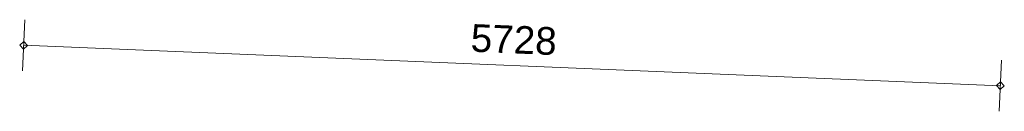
# Model space of a CAD drawing. Extents: x -294884 to 286267, y 0 to 1429765.
# Tile 128 of 178: x 29383 to 35152, y 966527 to 967064. Entities that reach past the tile are written whole.
import ezdxf

# ---------------------------------------------------------------- set-up
doc = ezdxf.new("R2010")
doc.units = 0
doc.header["$MEASUREMENT"] = 0
for name, color, linetype in [('A-0030-STRAMIEN', 1, 'Continuous'), ('A-0038-STR-MAATLIJN', 1, 'Continuous'), ('A-0040-ONDERLEGGER', 7, 'Continuous'), ('A-1130-TXT+MT-BE', 1, 'Continuous')]:
    doc.layers.add(name, color=color, linetype=linetype)
doc.dimstyles.new('@D00GM', dxfattribs={"dimtxt": 135, "dimasz": 1, "dimexe": 0.18, "dimexo": 0.0625, "dimgap": 13.5, "dimtad": 1, "dimdec": 0, "dimzin": 0, "dimdsep": 46, "dimtxsty": 'Standard', "dimblk": '^SD00____100_10', "dimcen": 0.09, "dimse1": 1, "dimse2": 1, "dimclrd": 1, "dimadec": 0, "dimazin": 0, "dimtfac": 1, "dimtdec": 4, "dimtmove": 0, "dimatfit": 3, "dimfxl": 0, "dimtolj": 1, "dimtzin": 0, "dimlwd": 13, "dimarcsym": 0})
doc.dimstyles.new('@D03ST', dxfattribs={"dimtxt": 162, "dimasz": 1, "dimexe": 0.18, "dimexo": 0.0625, "dimgap": 16.2, "dimtad": 1, "dimdec": 0, "dimzin": 0, "dimdsep": 46, "dimtxsty": 'Standard', "dimblk": '^SD03____100_10', "dimcen": 0.09, "dimse1": 1, "dimse2": 1, "dimclrd": 1, "dimadec": 0, "dimazin": 0, "dimtfac": 1, "dimtdec": 4, "dimtmove": 0, "dimatfit": 3, "dimfxl": 0, "dimtolj": 1, "dimtzin": 0, "dimlwd": 13, "dimarcsym": 0})
doc.dimstyles.new('@D076', dxfattribs={"dimtxt": 630, "dimasz": 700, "dimexe": 0.18, "dimexo": 0.0625, "dimgap": 63, "dimtad": 1, "dimdec": 0, "dimzin": 0, "dimdsep": 46, "dimtxsty": 'Standard', "dimcen": 0.09, "dimse1": 1, "dimse2": 1, "dimclrd": 1, "dimadec": 0, "dimazin": 0, "dimtfac": 1, "dimtdec": 4, "dimtmove": 0, "dimatfit": 3, "dimfxl": 0, "dimtolj": 1, "dimtzin": 0, "dimlwd": 13, "dimarcsym": 0})

# ---------------------------------------------------------------- blocks, each defined once
blk = doc.blocks.new('*D')
at = {"color": 1, "linetype": 'Continuous', "lineweight": 13}
for points in [[(62927.4, 114664.7), (63143.3, 119960.3)], [(63293.1, 119954.2), (62993.4, 119966.4)], [(79681.8, 118845.4), (79383.3, 118875.5)], [(79498.6, 118522.1), (79532.6, 118860.4)], [(78427, 113303.2), (78957.2, 118576.6)], [(79106.5, 118561.6), (78808, 118591.6)], [(79148.4, 115039.7), (79498.6, 118522.1)], [(79647.8, 118507.1), (79349.3, 118537.2)], [(79647.8, 118507.1), (79349.3, 118537.2)], [(78968.3, 113248.8), (79148.4, 115039.7)], [(79297.6, 115024.7), (78999.1, 115054.7)], [(79297.6, 115024.7), (78999.1, 115054.7)], [(63077.2, 114658.6), (62777.5, 114670.8)], [(78576.2, 113288.2), (78277.7, 113318.2)], [(79117.5, 113233.7), (78819, 113263.8)], [(79117.5, 113233.7), (78819, 113263.8)], [(78934.3, 112910.5), (78968.3, 113248.8)], [(79083.5, 112895.4), (78785, 112925.5)], [(-122397.6, 58428.2), (-122397.8, 58128.2)], [(-117097.6, 58425), (-117097.8, 58125)], [(-117097.7, 58275), (-122397.7, 58278.2)], [(26619.4, -2220), (26619.4, -1920)], [(26619.4, -2220), (26619.4, -1920)], [(31919.4, -2220), (31919.4, -1920)], [(31919.4, -2220), (31919.4, -1920)], [(26619.4, -2070), (31919.4, -2070)], [(26619.4, -2070), (31919.4, -2070)], [(117097.6, -58425), (117097.8, -58125)], [(122397.6, -58428.2), (122397.8, -58128.2)], [(117097.7, -58275), (122397.7, -58278.2)]]:
    blk.add_lwpolyline(points, dxfattribs=at)
at = {"color": 7, "linetype": 'Continuous', "lineweight": 18}
for points in [[(63166.2, 119959.3), (63144.2, 119983.2), (63120.3, 119961.2), (63142.3, 119937.3)], [(79555.5, 118858.1), (79534.9, 118883.3), (79509.7, 118862.7), (79530.3, 118837.6)], [(78980.1, 118574.3), (78959.5, 118599.4), (78934.4, 118578.9), (78954.9, 118553.7)], [(79521.4, 118519.9), (79500.9, 118545), (79475.7, 118524.5), (79496.3, 118499.3)], [(79521.4, 118519.9), (79500.9, 118545), (79475.7, 118524.4), (79496.3, 118499.3)], [(79171.2, 115037.4), (79150.7, 115062.6), (79125.5, 115042), (79146.1, 115016.9)], [(79171.2, 115037.4), (79150.7, 115062.6), (79125.5, 115042), (79146.1, 115016.9)], [(62950.3, 114663.7), (62928.3, 114687.6), (62904.4, 114665.6), (62926.4, 114641.7)], [(78449.8, 113300.9), (78429.2, 113326.1), (78404.1, 113305.5), (78424.7, 113280.3)], [(78991.1, 113246.5), (78970.6, 113271.6), (78945.4, 113251), (78966, 113225.9)], [(78991.1, 113246.4), (78970.6, 113271.6), (78945.4, 113251), (78966, 113225.9)], [(78957.1, 112908.2), (78936.6, 112933.3), (78911.4, 112912.8), (78932, 112887.6)], [(-122397.7, 58301.2), (-122420.6, 58278.2), (-122397.7, 58255.2), (-122374.7, 58278.2)], [(-117097.6, 58298), (-117120.6, 58275), (-117097.7, 58252), (-117074.7, 58275)], [(26619.4, -2093), (26642.4, -2070), (26619.4, -2047), (26596.4, -2070)], [(26619.4, -2093), (26642.4, -2070), (26619.4, -2047), (26596.4, -2070)], [(31919.4, -2093), (31942.4, -2070), (31919.4, -2047), (31896.4, -2070)], [(31919.4, -2093), (31942.4, -2070), (31919.4, -2047), (31896.4, -2070)], [(117097.7, -58297.9), (117120.7, -58275), (117097.7, -58252), (117074.7, -58274.9)], [(122397.7, -58301.1), (122420.7, -58278.2), (122397.7, -58255.2), (122374.7, -58278.2)]]:
    blk.add_lwpolyline(points, close=True, dxfattribs=at)
at = {"layer": 'A-0030-STRAMIEN', "color": 1, "linetype": 'Continuous', "lineweight": 13}
for points in [[(139855.2, 104284.6), (140817.8, 109496.5)], [(140965.3, 109469.2), (140670.3, 109523.7)], [(140002.7, 104257.4), (139707.7, 104311.9)], [(150193.4, -2165.7), (150193.4, -1865.7)], [(155493.3, -2165.7), (155493.3, -1865.7)], [(150193.4, -2015.7), (155493.3, -2015.7)], [(162026.6, -30781.6), (162026.6, -31081.6)], [(167326.6, -30781.6), (167326.6, -31081.6)], [(167326.6, -30931.6), (162026.6, -30931.6)]]:
    blk.add_lwpolyline(points, dxfattribs=at)
at = {"layer": 'A-0030-STRAMIEN', "color": 7, "linetype": 'Continuous', "lineweight": 18}
for points in [[(140840.4, 109492.3), (140822, 109519.1), (140795.2, 109500.6), (140813.7, 109473.9)], [(139877.8, 104280.5), (139859.4, 104307.2), (139832.6, 104288.8), (139851, 104262)], [(150193.4, -2038.6), (150216.3, -2015.7), (150193.4, -1992.7), (150170.4, -2015.7)], [(155493.3, -2038.6), (155516.3, -2015.7), (155493.3, -1992.7), (155470.4, -2015.7)], [(162026.6, -30908.6), (162003.7, -30931.6), (162026.6, -30954.6), (162049.6, -30931.6)], [(167326.6, -30908.6), (167303.6, -30931.6), (167326.6, -30954.6), (167349.6, -30931.6)]]:
    blk.add_lwpolyline(points, close=True, dxfattribs=at)
at = {"layer": 'A-0038-STR-MAATLIJN', "color": 1, "linetype": 'Continuous', "lineweight": 13}
for points in [[(54923.8, 129784.3), (54624.1, 129796.7)], [(54211.3, 116190.9), (54774, 129790.5)], [(95379.1, 122682.6), (95080.3, 122709.5)], [(93530.9, 103791.7), (95229.7, 122696)], [(54361.1, 116184.7), (54061.4, 116197.1)], [(134880.8, 116129.2), (134585.7, 116183.7)], [(132938.7, 106440.8), (134733.2, 116156.4)], [(141659.8, 114880.6), (141364.8, 114935.1)], [(140522.8, 109551), (141512.2, 114907.9)], [(139715.9, 105182), (140522.8, 109551)], [(140670.3, 109523.7), (140375.3, 109578.2)], [(140670.3, 109523.7), (140375.3, 109578.2)], [(133086.2, 106413.5), (132791.2, 106468)], [(139560.2, 104339.1), (139715.9, 105182)], [(139863.4, 105154.7), (139568.4, 105209.2)], [(139863.4, 105154.7), (139568.4, 105209.2)], [(139707.7, 104311.9), (139412.7, 104366.4)], [(93680.3, 103778.3), (93381.5, 103805.2)], [(58982, 102620.9), (58994.4, 102920.7)], [(58988.2, 102770.8), (64710.9, 102534)], [(64704.7, 102384.1), (64717.1, 102683.9)], [(136364.3, 96015.1), (136418.8, 96310.1)], [(136391.6, 96162.6), (141959.7, 95134.2)], [(141932.5, 94986.6), (141987, 95281.7)], [(98403.6, 84547.9), (98430.4, 84846.7)], [(98417, 84697.3), (105364.5, 84073)], [(105351, 83923.6), (105377.9, 84222.4)], [(27758.8, -1150.9), (27758.8, -1450.9)], [(41370, -1148.3), (41370, -1448.3)], [(80074.3, -1151.6), (80074.4, -1451.6)], [(99054.7, -1148), (99054.7, -1448)], [(151050.5, -1420), (151050.5, -1120)], [(160940.9, -1420), (160940.9, -1120)], [(41370, -1298.3), (27758.8, -1300.9)], [(99054.7, -1298), (80074.4, -1301.6)], [(151050.5, -1270), (160940.9, -1270)], [(150193.4, -1865.7), (150193.4, -1565.7)], [(151050.5, -1865.7), (151050.5, -1565.7)], [(151050.5, -1865.7), (151050.5, -1565.7)], [(155493.3, -1865.7), (155493.3, -1565.7)], [(155493.3, -1865.7), (155493.3, -1565.7)], [(160940.9, -1865.7), (160940.9, -1565.7)], [(163921.3, -1933), (163921.3, -1633)], [(167496.2, -1933), (167496.2, -1633)], [(150193.4, -1715.7), (151050.5, -1715.7)], [(151050.5, -1715.7), (155493.3, -1715.7)], [(155493.3, -1715.7), (160940.9, -1715.7)], [(85620, -2081.2), (85620, -1781.2)], [(85620, -2081.2), (85620, -1781.2)], [(163921.3, -1783), (167496.2, -1783)], [(87964.4, -2761.2), (87964.4, -2461.2)], [(89764.4, -2761.2), (89764.4, -2461.2)], [(89764.4, -2761.2), (89764.4, -2461.2)], [(93264.4, -2761.2), (93264.4, -2461.2)], [(87964.4, -2611.2), (89764.4, -2611.2)], [(89764.4, -2611.2), (93264.4, -2611.2)], [(16418.8, -29459.1), (16418.8, -29759.1)], [(30029.6, -29461.8), (30029.5, -29761.8)], [(85800.9, -29491), (85800.9, -29791)], [(104780.8, -29494.7), (104780.8, -29794.7)], [(16418.8, -29609.1), (30029.6, -29611.8)], [(85800.9, -29641), (104780.8, -29644.7)], [(156589.4, -30203.3), (156589.4, -29903.3)], [(166469.5, -30203.3), (166469.5, -29903.3)], [(166469.5, -30053.3), (156589.4, -30053.3)], [(91591.1, -30906.7), (91591.1, -30606.7)], [(95091.1, -30906.7), (95091.1, -30606.7)], [(95091.1, -30906.7), (95091.1, -30606.7)], [(96891.1, -30906.7), (96891.1, -30606.7)], [(95091.1, -30756.7), (91591.1, -30756.7)], [(96891.1, -30756.7), (95091.1, -30756.7)]]:
    blk.add_lwpolyline(points, dxfattribs=at)
at = {"layer": 'A-0038-STR-MAATLIJN', "color": 7, "linetype": 'Continuous', "lineweight": 18}
for points in [[(54796.9, 129789.5), (54774.9, 129813.4), (54751, 129791.4), (54773, 129767.5)], [(95252.6, 122694), (95231.8, 122718.9), (95206.8, 122698.1), (95227.7, 122673.2)], [(54234.2, 116190), (54212.2, 116213.9), (54188.3, 116191.9), (54210.3, 116168)], [(134755.8, 116152.3), (134737.4, 116179), (134710.6, 116160.6), (134729.1, 116133.9)], [(141534.8, 114903.7), (141516.4, 114930.5), (141489.7, 114912), (141508.1, 114885.3)], [(140545.4, 109546.8), (140527, 109573.6), (140500.2, 109555.1), (140518.7, 109528.4)], [(140545.4, 109546.8), (140527, 109573.6), (140500.2, 109555.1), (140518.7, 109528.4)], [(132961.3, 106436.6), (132942.9, 106463.4), (132916.1, 106444.9), (132934.5, 106418.2)], [(139738.5, 105177.8), (139720, 105204.6), (139693.3, 105186.1), (139711.7, 105159.4)], [(139738.5, 105177.8), (139720, 105204.6), (139693.3, 105186.1), (139711.7, 105159.4)], [(139582.8, 104335), (139564.4, 104361.7), (139537.6, 104343.3), (139556, 104316.5)], [(93553.8, 103789.7), (93533, 103814.6), (93508, 103793.8), (93528.9, 103768.8)], [(58987.2, 102747.8), (59011.1, 102769.8), (58989.1, 102793.8), (58965.2, 102771.7)], [(64710, 102511), (64733.9, 102533.1), (64711.9, 102557), (64687.9, 102535)], [(136387.4, 96140), (136414.2, 96158.5), (136395.8, 96185.2), (136369, 96166.8)], [(141955.6, 95111.6), (141982.3, 95130), (141963.9, 95156.8), (141937.1, 95138.3)], [(98414.9, 84674.4), (98439.9, 84695.2), (98419.1, 84720.2), (98394.1, 84699.3)], [(105362.4, 84050.1), (105387.3, 84070.9), (105366.5, 84095.9), (105341.6, 84075)], [(151050.5, -1293), (151073.4, -1270), (151050.5, -1247), (151027.5, -1270)], [(160940.9, -1293), (160963.8, -1270), (160940.9, -1247), (160917.9, -1270)], [(27758.8, -1277.9), (27735.8, -1300.9), (27758.8, -1323.9), (27781.8, -1300.9)], [(41370, -1275.3), (41347, -1298.3), (41370, -1321.3), (41393, -1298.3)], [(80074.4, -1278.7), (80051.4, -1301.6), (80074.4, -1324.6), (80097.4, -1301.6)], [(99054.7, -1275), (99031.7, -1298), (99054.7, -1321), (99077.7, -1298)], [(150193.4, -1738.6), (150216.3, -1715.7), (150193.4, -1692.7), (150170.4, -1715.7)], [(151050.5, -1738.6), (151073.4, -1715.7), (151050.5, -1692.7), (151027.5, -1715.7)], [(151050.5, -1738.6), (151073.4, -1715.7), (151050.5, -1692.7), (151027.5, -1715.7)], [(155493.3, -1738.6), (155516.3, -1715.7), (155493.3, -1692.7), (155470.4, -1715.7)], [(155493.3, -1738.6), (155516.3, -1715.7), (155493.3, -1692.7), (155470.4, -1715.7)], [(160940.9, -1738.6), (160963.8, -1715.7), (160940.9, -1692.7), (160917.9, -1715.7)], [(163921.3, -1806), (163944.3, -1783), (163921.3, -1760), (163898.3, -1783)], [(167496.2, -1806), (167519.2, -1783), (167496.2, -1760), (167473.2, -1783)], [(85620, -1954.2), (85643, -1931.2), (85620, -1908.3), (85597, -1931.2)], [(85620, -1954.2), (85643, -1931.2), (85620, -1908.3), (85597, -1931.2)], [(87964.4, -2634.2), (87987.4, -2611.2), (87964.4, -2588.3), (87941.4, -2611.2)], [(89764.4, -2634.2), (89787.4, -2611.2), (89764.4, -2588.3), (89741.4, -2611.2)], [(89764.4, -2634.2), (89787.4, -2611.2), (89764.4, -2588.3), (89741.4, -2611.2)], [(93264.4, -2634.2), (93287.4, -2611.2), (93264.4, -2588.3), (93241.4, -2611.2)], [(16418.8, -29586.2), (16441.8, -29609.1), (16418.8, -29632.1), (16395.8, -29609.1)], [(30029.6, -29588.8), (30052.5, -29611.8), (30029.6, -29634.7), (30006.6, -29611.8)], [(85800.9, -29618), (85823.9, -29641), (85800.9, -29664), (85777.9, -29641)], [(104780.8, -29621.7), (104803.8, -29644.7), (104780.8, -29667.6), (104757.8, -29644.7)], [(156589.4, -30076.3), (156566.4, -30053.3), (156589.4, -30030.3), (156612.3, -30053.3)], [(166469.5, -30076.3), (166446.5, -30053.3), (166469.5, -30030.3), (166492.5, -30053.3)], [(91591.1, -30779.7), (91568.1, -30756.7), (91591.1, -30733.8), (91614.1, -30756.7)], [(95091.1, -30779.7), (95068.1, -30756.7), (95091.1, -30733.8), (95114.1, -30756.7)], [(95091.1, -30779.7), (95068.1, -30756.7), (95091.1, -30733.8), (95114.1, -30756.7)], [(96891.1, -30779.7), (96868.1, -30756.7), (96891.1, -30733.8), (96914.1, -30756.7)]]:
    blk.add_lwpolyline(points, close=True, dxfattribs=at)
at = {"layer": 'A-0038-STR-MAATLIJN', "color": 1, "linetype": 'Continuous'}
blk.add_point((85620, -1931.2), dxfattribs=at)
at = {"layer": 'A-1130-TXT+MT-BE', "color": 1, "linetype": 'Continuous', "lineweight": 13}
for points in [[(62773.6, 119975.1), (63159.8, 129448.5)], [(63309.7, 129442.4), (63009.9, 129454.6)], [(62604.1, 115818.2), (62773.6, 119975.1)], [(62923.4, 119969), (62623.7, 119981.2)], [(62923.4, 119969), (62623.7, 119981.2)], [(62754, 115812.1), (62454.2, 115824.3)], [(62754, 115812.1), (62454.2, 115824.3)], [(62557.6, 114678.7), (62604.1, 115818.2)], [(62707.5, 114672.6), (62407.8, 114684.9)], [(-131878.8, 58063.9), (-131879, 57763.9)], [(-122397.5, 58058.2), (-122397.7, 57758.2)], [(-122397.5, 58058.2), (-122397.7, 57758.2)], [(-118237.2, 58055.7), (-118237.4, 57755.7)], [(-118237.2, 58055.7), (-118237.4, 57755.7)], [(-117096.8, 58055), (-117097, 57755)], [(-122397.6, 57908.2), (-131878.9, 57913.9)], [(-118237.3, 57905.7), (-122397.6, 57908.2)], [(-117096.9, 57905), (-118237.3, 57905.7)], [(26618.4, -1850), (26618.4, -1550)], [(27758.8, -1850), (27758.8, -1550)], [(27758.8, -1850), (27758.8, -1550)], [(31919.2, -1850), (31919.2, -1550)], [(31919.2, -1850), (31919.2, -1550)], [(41400.4, -1850), (41400.4, -1550)], [(26618.4, -1700), (27758.8, -1700)], [(27758.8, -1700), (31919.2, -1700)], [(31919.2, -1700), (41400.4, -1700)], [(25452.1, -30819.7), (25452.1, -30519.7)], [(30752.1, -30819.7), (30752.1, -30519.7)], [(25452.1, -30669.7), (30752.1, -30669.7)], [(71109.5, -33871.4), (70809.5, -33871.4)], [(70959.5, -34871.4), (70959.5, -33871.4)], [(115190, -33871.4), (114890, -33871.4)], [(115040, -34871.4), (115040, -33871.4)], [(71109.5, -34871.4), (70809.5, -34871.4)], [(115190, -34871.4), (114890, -34871.4)], [(117096.8, -58055), (117097, -57755)], [(118237.2, -58055.7), (118237.4, -57755.7)], [(118237.2, -58055.7), (118237.4, -57755.7)], [(122397.6, -58058.2), (122397.8, -57758.2)], [(122397.6, -58058.2), (122397.8, -57758.2)], [(131878.8, -58063.9), (131879, -57763.9)], [(117096.9, -57905), (118237.3, -57905.7)], [(118237.3, -57905.7), (122397.7, -57908.2)], [(122397.7, -57908.2), (131878.9, -57913.9)]]:
    blk.add_lwpolyline(points, dxfattribs=at)
at = {"layer": 'A-1130-TXT+MT-BE', "color": 7, "linetype": 'Continuous', "lineweight": 18}
for points in [[(63182.8, 129447.5), (63160.7, 129471.4), (63136.8, 129449.4), (63158.9, 129425.5)], [(62796.5, 119974.2), (62774.5, 119998.1), (62750.6, 119976), (62772.6, 119952.1)], [(62796.5, 119974.2), (62774.5, 119998.1), (62750.6, 119976), (62772.6, 119952.1)], [(62627, 115817.3), (62605, 115841.2), (62581.1, 115819.1), (62603.1, 115795.2)], [(62627, 115817.3), (62605, 115841.2), (62581.1, 115819.1), (62603.1, 115795.2)], [(62580.6, 114677.8), (62558.6, 114701.7), (62534.7, 114679.7), (62556.7, 114655.8)], [(-131878.9, 57936.9), (-131901.9, 57913.9), (-131878.9, 57891), (-131855.9, 57913.9)], [(-122397.6, 57931.2), (-122420.6, 57908.2), (-122397.7, 57885.2), (-122374.7, 57908.2)], [(-122397.6, 57931.2), (-122420.6, 57908.2), (-122397.7, 57885.2), (-122374.7, 57908.2)], [(-118237.3, 57928.7), (-118260.3, 57905.7), (-118237.3, 57882.7), (-118214.3, 57905.7)], [(-118237.3, 57928.7), (-118260.3, 57905.7), (-118237.3, 57882.7), (-118214.3, 57905.7)], [(-117096.9, 57928), (-117119.9, 57905), (-117096.9, 57882), (-117073.9, 57905)], [(26618.4, -1723), (26641.4, -1700), (26618.4, -1677), (26595.4, -1700)], [(27758.8, -1723), (27781.8, -1700), (27758.8, -1677), (27735.8, -1700)], [(27758.8, -1723), (27781.8, -1700), (27758.8, -1677), (27735.8, -1700)], [(31919.2, -1723), (31942.2, -1700), (31919.2, -1677), (31896.2, -1700)], [(31919.2, -1723), (31942.2, -1700), (31919.2, -1677), (31896.2, -1700)], [(41400.4, -1723), (41423.4, -1700), (41400.4, -1677), (41377.4, -1700)], [(25452.1, -30692.7), (25475.1, -30669.7), (25452.1, -30646.7), (25429.2, -30669.7)], [(30752.1, -30692.7), (30775.1, -30669.7), (30752.1, -30646.7), (30729.2, -30669.7)], [(70982.5, -33871.4), (70959.5, -33848.4), (70936.5, -33871.4), (70959.5, -33894.4)], [(115063, -33871.4), (115040, -33848.4), (115017, -33871.4), (115040, -33894.4)], [(70982.5, -34871.4), (70959.5, -34848.4), (70936.5, -34871.4), (70959.5, -34894.4)], [(115063, -34871.4), (115040, -34848.4), (115017, -34871.4), (115040, -34894.4)], [(117096.9, -57927.9), (117119.9, -57905), (117096.9, -57882), (117073.9, -57904.9)], [(118237.3, -57928.6), (118260.3, -57905.7), (118237.3, -57882.7), (118214.3, -57905.6)], [(118237.3, -57928.6), (118260.3, -57905.7), (118237.3, -57882.7), (118214.3, -57905.6)], [(122397.6, -57931.1), (122420.6, -57908.2), (122397.7, -57885.2), (122374.7, -57908.2)], [(122397.6, -57931.1), (122420.6, -57908.2), (122397.7, -57885.2), (122374.7, -57908.2)], [(131878.9, -57936.9), (131901.9, -57913.9), (131878.9, -57890.9), (131855.9, -57913.9)]]:
    blk.add_lwpolyline(points, close=True, dxfattribs=at)
at = {"color": 7, "linetype": 'Continuous', "char_height": 135, "attachment_point": 7, "line_spacing_factor": 0.933333}
for s, insert, rotation in [('{\\fArial|b0|i0|c12|p0;340}', (79442.9, 118543.1), 84.25823), ('{\\fArial|b0|i0|c12|p0;5300}', (62969.5, 117108.7), 87.66537), ('{\\fArial|b0|i0|c12|p0;3500}', (79245.6, 116581.5), 84.25768), ('{\\fArial|b0|i0|c12|p0;5300}', (78614.2, 115740.4), 84.25768), ('{\\fArial|b0|i0|c12|p0;1800}', (78980.5, 113944.8), 84.25768), ('{\\fArial|b0|i0|c12|p0;340}', (78878.6, 112931.4), 84.25823), ('{\\fArial|b0|i0|c12|p0;5300}', (-119953.9, 58369.2), 359.96536), ('{\\fArial|b0|i0|c12|p0;5300}', (119541.5, -58218.9), 359.96537)]:
    blk.add_mtext(s, dxfattribs=dict(at, insert=insert, rotation=rotation))
at = {"color": 7, "linetype": 'Continuous', "insert": (29063.2, -2012.5), "char_height": 135, "attachment_point": 7, "line_spacing_factor": 0.933333}
blk.add_mtext('{\\fArial|b0|i0|c12|p0;5300}', dxfattribs=at)
blk.add_mtext('{\\fArial|b0|i0|c12|p0;5300}', dxfattribs=at)
at = {"layer": 'A-0030-STRAMIEN', "color": 7, "linetype": 'Continuous', "insert": (140223.7, 106659.7), "char_height": 162, "attachment_point": 7, "rotation": 79.5354, "line_spacing_factor": 0.933333}
blk.add_mtext('{\\fArial|b0|i0|c12|p0;5300}', dxfattribs=at)
at = {"layer": 'A-0030-STRAMIEN', "color": 7, "linetype": 'Continuous', "char_height": 162, "attachment_point": 7, "line_spacing_factor": 0.933333}
for insert in [(152595.9, -1946.7), (164429.1, -30820.7)]:
    blk.add_mtext('{\\fArial|b0|i0|c12|p0;5300}', dxfattribs=dict(at, insert=insert))
at = {"layer": 'A-0038-STR-MAATLIJN', "color": 7, "linetype": 'Continuous', "char_height": 162, "attachment_point": 7, "line_spacing_factor": 0.933333}
for s, insert, rotation in [('{\\fArial|b0|i0|c12|p0;13611}', (54410.9, 122684.4), 87.63068), ('{\\fArial|b0|i0|c12|p0;18980}', (94283.9, 112941.9), 84.86502), ('{\\fArial|b0|i0|c12|p0;5448}', (140904.7, 111998.6), 79.5354), ('{\\fArial|b0|i0|c12|p0;9880}', (133723.2, 111067.8), 79.53505), ('{\\fArial|b0|i0|c12|p0;4443}', (140006.5, 107135.6), 79.5354), ('{\\fArial|b0|i0|c12|p0;857}', (139536.5, 104590.5), 79.5354), ('{\\fArial|b0|i0|c12|p0;5728}', (61605.1, 102731.6), 357.63068), ('{\\fArial|b0|i0|c12|p0;5662}', (138944.8, 95761.2), 349.53505), ('{\\fArial|b0|i0|c12|p0;6975}', (101650.4, 84476), 354.86502), ('{\\fArial|b0|i0|c12|p0;13611}', (34255, -1188.7), 0.01102), ('{\\fArial|b0|i0|c12|p0;18980}', (89255.1, -1188.9), 0.01102), ('{\\fArial|b0|i0|c12|p0;9890}', (155748.2, -1201), 0), ('{\\fArial|b0|i0|c12|p0;13611}', (22914.8, -29499.5), 359.98898), ('{\\fArial|b0|i0|c12|p0;18980}', (94981.5, -29531.8), 359.98898), ('{\\fArial|b0|i0|c12|p0;9880}', (161282, -29984.3), 360)]:
    blk.add_mtext(s, dxfattribs=dict(at, insert=insert, rotation=rotation))
for s, insert in [('{\\fArial|b0|i0|c12|p0;857}', (150436.3, -1646.7)), ('{\\fArial|b0|i0|c12|p0;4443}', (153024.4, -1646.7)), ('{\\fArial|b0|i0|c12|p0;5448}', (157969.6, -1646.7)), ('{\\fArial|b0|i0|c12|p0;3575}', (165461.3, -1714)), ('{\\fArial|b0|i0|c12|p0;1800}', (88616.9, -2542.2)), ('{\\fArial|b0|i0|c12|p0;3500}', (91266.9, -2542.2)), ('{\\fArial|b0|i0|c12|p0;3500}', (93093.6, -30687.7)), ('{\\fArial|b0|i0|c12|p0;1800}', (95743.6, -30687.7))]:
    blk.add_mtext(s, dxfattribs=dict(at, insert=insert))
at = {"layer": 'A-1130-TXT+MT-BE', "color": 7, "linetype": 'Continuous', "char_height": 135, "attachment_point": 7, "line_spacing_factor": 0.933333}
for s, insert, rotation in [('{\\fArial|b0|i0|c12|p0;9481}', (62900.8, 124508.1), 87.66535), ('{\\fArial|b0|i0|c12|p0;4160}', (62623, 117692.9), 87.66535), ('{\\fArial|b0|i0|c12|p0;1140}', (62515, 115044.7), 87.66535), ('{\\fArial|b0|i0|c12|p0;9481}', (-127344.5, 58003.6), 359.96534), ('{\\fArial|b0|i0|c12|p0;4160}', (-120523.7, 57999.5), 359.96534), ('{\\fArial|b0|i0|c12|p0;1140}', (-117873.3, 57997.9), 359.96534), ('{\\fArial|b0|i0|c12|p0;1140}', (26982.4, -1642.5), 359.99998), ('{\\fArial|b0|i0|c12|p0;4160}', (29632.8, -1642.5), 359.99998), ('{\\fArial|b0|i0|c12|p0;9481}', (36453.6, -1642.5), 359.99998), ('{\\fArial|b0|i0|c12|p0;1000}', (70902, -34577.6), 90), ('{\\fArial|b0|i0|c12|p0;1000}', (114982.5, -34577.6), 90), ('{\\fArial|b0|i0|c12|p0;1140}', (117460.9, -57847.7), 359.96535), ('{\\fArial|b0|i0|c12|p0;4160}', (120111.3, -57849.3), 359.96535), ('{\\fArial|b0|i0|c12|p0;9481}', (126932.1, -57853.4), 359.96535)]:
    blk.add_mtext(s, dxfattribs=dict(at, insert=insert, rotation=rotation))
at = {"layer": 'A-1130-TXT+MT-BE', "color": 7, "linetype": 'Continuous', "insert": (27895.9, -30612.2), "char_height": 135, "attachment_point": 7, "line_spacing_factor": 0.933333}
blk.add_mtext('{\\fArial|b0|i0|c12|p0;5300}', dxfattribs=at)
blk = doc.blocks.new('^SD00____100_10')
at = {"layer": 'A-1130-TXT+MT-BE', "color": 1, "linetype": 'Continuous', "lineweight": 13}
blk.add_lwpolyline([(0, -150), (0, 150)], dxfattribs=at)
at = {"layer": 'A-1130-TXT+MT-BE', "color": 7, "linetype": 'Continuous', "lineweight": 18}
blk.add_lwpolyline([(0, -23), (23, 0), (0, 23), (-23, 0)], close=True, dxfattribs=at)
blk = doc.blocks.new('^SD03____100_10')
at = {"layer": 'A-0038-STR-MAATLIJN', "color": 1, "linetype": 'Continuous', "lineweight": 13}
blk.add_lwpolyline([(0, -150), (0, 150)], dxfattribs=at)
at = {"layer": 'A-0038-STR-MAATLIJN', "color": 7, "linetype": 'Continuous', "lineweight": 18}
blk.add_lwpolyline([(0, -23), (23, 0), (0, 23), (-23, 0)], close=True, dxfattribs=at)
blk = doc.blocks.new('M-NIEUW_145')
at = {"color": 7, "linetype": 'Continuous'}
dim = blk.add_linear_dim(base=(31919.4, -2070), p1=(26619.4, -2070), p2=(31919.4, -2070), angle=0, dimstyle='@D00GM', override={"dimpost": '{\\fArial|b0|i0|c12|p0;<>}'}, dxfattribs=at)
dim.commit()
dim.dimension.update_dxf_attribs({"geometry": '*D', "text_midpoint": (29269.4, -2070)})
at = {"layer": 'A-0038-STR-MAATLIJN', "color": 7, "linetype": 'Continuous'}
dim = blk.add_linear_dim(base=(27758.8, -1300.9), p1=(41370, -1300.3), p2=(27758.8, -1440), angle=180.01102, dimstyle='@D03ST', override={"dimpost": '{\\fArial|b0|i0|c12|p0;<>}'}, dxfattribs=at)
dim.commit()
dim.dimension.update_dxf_attribs({"geometry": '*D', "text_midpoint": (34564.4, -1299.6)})
at = {"layer": 'A-0040-ONDERLEGGER', "color": 7, "linetype": 'Continuous'}
dim = blk.add_linear_dim(base=(156017.9, 72961.7), p1=(131203.8, 70832.7), p2=(155593.2, 68507.2), angle=323.18528, dimstyle='@D076', override={"dimpost": '{\\fArial|b0|i0|c12|p0;<>}'}, dxfattribs=at)
dim.commit()
dim.dimension.update_dxf_attribs({"geometry": '*D', "text_midpoint": (143758.8, 74593.8)})
at = {"layer": 'A-1130-TXT+MT-BE', "color": 7, "linetype": 'Continuous'}
for base, p1, p2, middle in [((27758.8, -1700), (26618.4, -3193.9), (27758.8, -1700), (27188.6, -1700)), ((31919.2, -1700), (27758.8, -1700), (31919.2, -2940.9), (29839, -1700)), ((41400.4, -1700), (31919.2, -2940.9), (41400.4, -1700), (36659.8, -1700))]:
    dim = blk.add_linear_dim(base=base, p1=p1, p2=p2, angle=359.99998, dimstyle='@D00GM', override={"dimpost": '{\\fArial|b0|i0|c12|p0;<>}'}, dxfattribs=at)
    dim.commit()
    dim.dimension.update_dxf_attribs({"geometry": '*D', "text_midpoint": middle})

msp = doc.modelspace()

# ---------------------------------------------------------------- block references
msp.add_blockref('M-NIEUW_145', (-29582, 864143))

doc.saveas('drawing.dxf')
